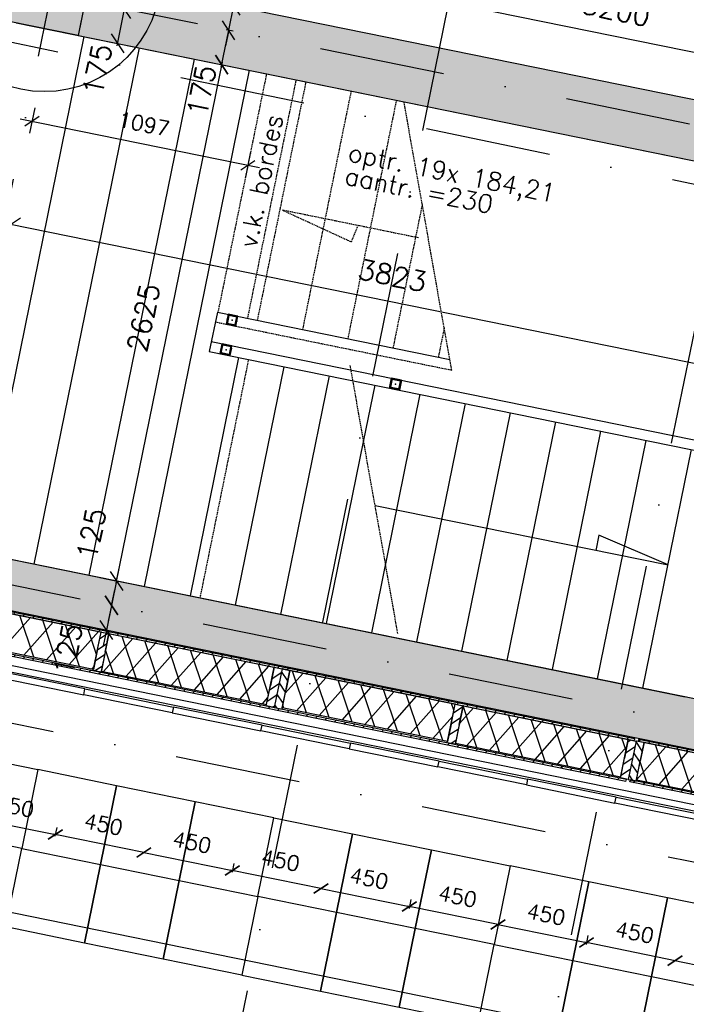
# Model space of a CAD drawing. Extents: x -33346 to 151546, y -8083 to 129543.
# Tile 7 of 68: x 15862 to 19182, y 21973 to 26879. Entities that reach past the tile are written whole.
import ezdxf

# ---------------------------------------------------------------- set-up
doc = ezdxf.new("R2010")
doc.units = 0
doc.header["$LTSCALE"] = 50
doc.header["$MEASUREMENT"] = 0
doc.header["$PDSIZE"] = -1
for name, pattern in [('DASHDOT', [25, 12.5, -6.25, 0, -6.25]), ('HIDDEN2', [0.1875, 0.125, -0.0625]), ('XREF2$0$DASHDOT', [25, 12.5, -6.25, 0, -6.25])]:
    doc.linetypes.add(name, pattern=pattern)
doc.layers.get('0').update_dxf_attribs({"linetype": 'CONTINUOUS'})
doc.layers.get('DEFPOINTS').update_dxf_attribs({"linetype": 'CONTINUOUS'})
for name, color, linetype in [('_BRANDCOMPART', 6, 'DASHDOT'), ('_DETAILNUMMERS', 4, 'CONTINUOUS'), ('A--01A1_ACEER', 1, 'CONTINUOUS'), ('A--A21--_F-23-', 9, 'CONTINUOUS'), ('A--A21--_F12--', 7, 'CONTINUOUS'), ('A--A21--_F123-', 9, 'CONTINUOUS'), ('A--A25--_F-2--', 9, 'CONTINUOUS'), ('A--A28--_F-2--', 7, 'CONTINUOUS'), ('A--A28--_F12--', 7, 'CONTINUOUS'), ('A--A42--_F-23-', 9, 'CONTINUOUS'), ('A--L21--', 3, 'CONTINUOUS'), ('A--L21--_F-2--', 7, 'CONTINUOUS'), ('A--L21--_F12--', 7, 'CONTINUOUS'), ('A--L22A1_BINNENWAND', 1, 'CONTINUOUS'), ('A--L22A2_BINNENWAND', 2, 'CONTINUOUS'), ('A--L24A1_TRAPPEN', 1, 'CONTINUOUS'), ('A--L24A3_TRAPPEN', 3, 'CONTINUOUS'), ('A--L24AC1_TRAPPEN', 1, 'HIDDEN2'), ('A--L25--', 7, 'CONTINUOUS'), ('A--L25--_F-23-', 7, 'CONTINUOUS'), ('A--L28--', 7, 'CONTINUOUS'), ('A--L28--_F-2--', 7, 'CONTINUOUS'), ('A--L28--_F12--', 7, 'CONTINUOUS'), ('A--L28_KONSTRUKTIES', 4, 'CONTINUOUS'), ('A--L42--', 7, 'CONTINUOUS'), ('A--L42--_F-23-', 7, 'CONTINUOUS'), ('A--M$1A-_F123-', 1, 'CONTINUOUS'), ('A--T01A-18_TEKST', 1, 'CONTINUOUS'), ('A--T01A-70_TEKST', 5, 'CONTINUOUS'), ('TEKST_KOZIJNMERK', 2, 'CONTINUOUS'), ('X--LR---_CP', 7, 'CONTINUOUS'), ('XREF2$0$A--L$7A-_STRAMIEN', 1, 'XREF2$0$DASHDOT'), ('XREF2$0$A--T$7A8-_STRAMIEN', 8, 'XREF2$0$DASHDOT')]:
    doc.layers.add(name, color=color, linetype=linetype)
doc.styles.add('ALFA-0_25', font='ROMANS')
doc.styles.add('HIEMSTRA', font='romans.shx')
doc.dimstyles.get("Standard").update_dxf_attribs({"dimscale": 40, "dimtxt": 2.5, "dimasz": 2, "dimexe": 0.3, "dimexo": 0.3, "dimgap": 2, "dimtad": 1, "dimdec": 0, "dimzin": 0, "dimtxsty": 'HIEMSTRA', "dimblk1": 'OBLIQUE', "dimblk2": 'OBLIQUE', "dimsah": 1, "dimcen": -0.09, "dimdle": 0.3, "dimse1": 1, "dimclrd": 2, "dimclre": 2, "dimclrt": 3, "dimazin": 3, "dimtfac": 1, "dimtdec": 4, "dimtofl": 0, "dimtmove": 0, "dimatfit": 3, "dimtvp": 625, "dimtolj": 1, "dimtzin": 0})
doc.dimstyles.new('STANDARD$0', dxfattribs={"dimscale": 50, "dimtxt": 2.5, "dimasz": 2, "dimexe": 2, "dimexo": 0, "dimgap": 2, "dimtad": 1, "dimdec": 0, "dimzin": 0, "dimtxsty": 'ALFA-0_25', "dimblk1": 'OBLIQUE', "dimblk2": 'OBLIQUE', "dimsah": 1, "dimcen": -3, "dimdle": 2, "dimclrd": 1, "dimclre": 1, "dimclrt": 2, "dimazin": 3, "dimtfac": 0.666667, "dimtofl": 0, "dimtmove": 0, "dimatfit": 3, "dimtvp": 0.833333, "dimtolj": 1, "dimtzin": 0})

# ---------------------------------------------------------------- blocks, each defined once
blk = doc.blocks.new('XREF2')
at = {"layer": 'XREF2$0$A--L$7A-_STRAMIEN'}
for p, q in [((-38410.733, 89013.047), (-64231.371, -37744.184)), ((-44567.212, 68559.429), (-66142.131, -37354.959)), ((-45395.005, -8133.713), (-65209.382, -4097.495)), ((-45978.842, -10999.853), (-65793.219, -6963.635)), ((-46113.574, -11661.27), (-65845.637, -7641.82))]:
    blk.add_line(p, q, dxfattribs=at)
at = {"layer": 'XREF2$0$A--T$7A8-_STRAMIEN', "color": 8}
blk.add_line((-52143.28, 13957.807), (-62448.73, -36633.131), dxfattribs=at)
blk = doc.blocks.new('*U777')
at = {"layer": 'A--A21--_F123-', "linetype": 'CONTINUOUS'}
blk.add_hatch(color=256, dxfattribs=at).paths.add_polyline_path([(0, 0), (25, 122.5), (5541.7, -1001.3), (5516.7, -1123.8), (5491.8, -1246.2), (-25, -122.5)])
at = {"layer": 'A--A21--_F12--', "color": 8}
for points in [[(0, 0), (25, 122.5), (5516.7, -1123.8), (5541.7, -1001.3)], [(5516.7, -1123.8), (5491.8, -1246.2), (0, 0), (-25, -122.5)]]:
    blk.add_solid(points, dxfattribs=at)
at = {"layer": 'A--L21--_F12--', "color": 3, "linetype": 'CONTINUOUS'}
for points in [[(0, 0), (25, 122.5), (5541.7, -1001.3), (5516.7, -1123.8)], [(0, 0), (-25, -122.5), (5491.8, -1246.2), (5516.7, -1123.8)]]:
    blk.add_lwpolyline(points, dxfattribs=at)
blk = doc.blocks.new('_OBLIQUE')
at = {"color": 0, "linetype": 'BYBLOCK'}
blk.add_line((-0.5, -0.5), (0.5, 0.5), dxfattribs=at)
blk = doc.blocks.new('*D140')
at = {"color": 2, "linetype": 'BYBLOCK'}
for p, q in [((16870.5, 26666.5), (16341.7, 24070.8)), ((16261.2, 24099.5), (16355.9, 24080.2))]:
    blk.add_line(p, q, dxfattribs=at)
at = {"layer": 'DEFPOINTS', "color": 0, "linetype": 'BYBLOCK'}
for p in [(16773.4, 26674.1), (16249.4, 24101.9), (16344.1, 24082.6)]:
    blk.add_point(p, dxfattribs=at)
at = {"color": 2, "linetype": 'BYBLOCK', "xscale": 80, "yscale": 80, "zscale": 80}
for p, rotation in [((16868.1, 26654.8), 78.48629033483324), ((16344.1, 24082.6), 258.4862903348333)]:
    blk.add_blockref('_OBLIQUE', p, dxfattribs=dict(at, rotation=rotation))
at = {"color": 3, "linetype": 'BYBLOCK', "insert": (16478.7, 25394.6), "char_height": 100, "attachment_point": 5, "rotation": 78.4863, "style": 'HIEMSTRA'}
blk.add_mtext('\\A1;2625', dxfattribs=at)
blk = doc.blocks.new('*D141')
at = {"color": 2, "linetype": 'BYBLOCK'}
for p, q in [((16927.9, 26948.7), (16943.9, 27027.1)), ((16903, 26826.2), (16927.9, 26948.7)), ((16903, 26826.2), (16887, 26747.9))]:
    blk.add_line(p, q, dxfattribs=at)
at = {"layer": 'DEFPOINTS', "color": 0, "linetype": 'BYBLOCK'}
for p in [(16927.9, 26948.7), (16927.9, 26948.7), (16903, 26826.2)]:
    blk.add_point(p, dxfattribs=at)
at = {"color": 2, "linetype": 'BYBLOCK', "xscale": 80, "yscale": 80, "zscale": 80}
for p, rotation in [((16927.9, 26948.7), 258.4862903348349), ((16903, 26826.2), 78.48629033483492)]:
    blk.add_blockref('_OBLIQUE', p, dxfattribs=dict(at, rotation=rotation))
at = {"color": 3, "linetype": 'BYBLOCK', "insert": (16788.1, 27111.4), "char_height": 100, "attachment_point": 5, "rotation": 78.4863, "style": 'HIEMSTRA'}
blk.add_mtext('\\A1;125', dxfattribs=at)
blk = doc.blocks.new('*D178')
at = {"color": 2, "linetype": 'BYBLOCK'}
for p, q in [((16344.1, 24082.6), (16360.1, 24161)), ((16344.1, 24082.6), (16319.2, 23960.1)), ((16319.2, 23960.1), (16303.2, 23881.7))]:
    blk.add_line(p, q, dxfattribs=at)
at = {"layer": 'DEFPOINTS', "color": 0, "linetype": 'BYBLOCK'}
for p in [(16344.1, 24082.6), (16319.2, 23960.1), (16319.2, 23960.1)]:
    blk.add_point(p, dxfattribs=at)
at = {"color": 2, "linetype": 'BYBLOCK', "xscale": 80, "yscale": 80, "zscale": 80}
for p, rotation in [((16344.1, 24082.6), 258.4862903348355), ((16319.2, 23960.1), 78.48629033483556)]:
    blk.add_blockref('_OBLIQUE', p, dxfattribs=dict(at, rotation=rotation))
at = {"color": 3, "linetype": 'BYBLOCK', "insert": (16219, 24317.7), "char_height": 100, "attachment_point": 5, "rotation": 78.4863, "style": 'HIEMSTRA'}
blk.add_mtext('\\A1;125', dxfattribs=at)
blk = doc.blocks.new('*D179')
at = {"color": 2, "linetype": 'BYBLOCK'}
for p, q in [((16319.2, 23960.1), (16335.1, 24038.5)), ((16319.2, 23960.1), (16294.2, 23837.6)), ((16294.2, 23837.6), (16278.2, 23759.2))]:
    blk.add_line(p, q, dxfattribs=at)
at = {"layer": 'DEFPOINTS', "color": 0, "linetype": 'BYBLOCK'}
for p in [(16319.2, 23960.1), (16294.2, 23837.6), (16294.2, 23837.6)]:
    blk.add_point(p, dxfattribs=at)
at = {"color": 2, "linetype": 'BYBLOCK', "xscale": 80, "yscale": 80, "zscale": 80}
for p, rotation in [((16319.2, 23960.1), 258.4862903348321), ((16294.2, 23837.6), 78.48629033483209)]:
    blk.add_blockref('_OBLIQUE', p, dxfattribs=dict(at, rotation=rotation))
at = {"color": 3, "linetype": 'BYBLOCK', "insert": (16101.8, 23742.6), "char_height": 100, "attachment_point": 5, "rotation": 78.4863, "style": 'HIEMSTRA'}
blk.add_mtext('\\A1;125', dxfattribs=at)
blk = doc.blocks.new('*D181')
at = {"color": 2, "linetype": 'BYBLOCK'}
for p, q in [((15956, 27645.7), (21496.2, 26517.1)), ((21501.9, 26605.3), (21482.1, 26507.8))]:
    blk.add_line(p, q, dxfattribs=at)
at = {"layer": 'DEFPOINTS', "color": 0, "linetype": 'BYBLOCK'}
for p in [(15987.6, 27740.8), (21504.3, 26617), (21484.5, 26519.5)]:
    blk.add_point(p, dxfattribs=at)
at = {"color": 2, "linetype": 'BYBLOCK', "xscale": 80, "yscale": 80, "zscale": 80}
for p, rotation in [((15967.8, 27643.3), 168.4862903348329), ((21484.5, 26519.5), 348.4862903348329)]:
    blk.add_blockref('_OBLIQUE', p, dxfattribs=dict(at, rotation=rotation))
at = {"color": 3, "linetype": 'BYBLOCK', "insert": (18752.1, 27208.8), "char_height": 100, "attachment_point": 5, "rotation": 348.4863, "style": 'HIEMSTRA'}
blk.add_mtext('\\A1;5630', dxfattribs=at)
blk = doc.blocks.new('*D182')
at = {"color": 2, "linetype": 'BYBLOCK'}
for p, q in [((16236, 27206.4), (16261.2, 27330.1)), ((21365.9, 26278), (16247, 27320.8))]:
    blk.add_line(p, q, dxfattribs=at)
at = {"layer": 'DEFPOINTS', "color": 0, "linetype": 'BYBLOCK'}
for p in [(16258.8, 27318.4), (16233.6, 27194.6), (21328.9, 26156.7)]:
    blk.add_point(p, dxfattribs=at)
at = {"color": 2, "linetype": 'BYBLOCK', "xscale": 80, "yscale": 80, "zscale": 80}
for p, rotation in [((16258.8, 27318.4), 168.4862903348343), ((21354.1, 26280.4), 348.4862903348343)]:
    blk.add_blockref('_OBLIQUE', p, dxfattribs=dict(at, rotation=rotation))
at = {"color": 3, "linetype": 'BYBLOCK', "insert": (18832.4, 26926.8), "char_height": 100, "attachment_point": 5, "rotation": 348.4863, "style": 'HIEMSTRA'}
blk.add_mtext('\\A1;5200', dxfattribs=at)
blk = doc.blocks.new('*U765')
at = {"layer": 'A--A21--_F123-', "linetype": 'CONTINUOUS'}
blk.add_hatch(color=256, dxfattribs=at).paths.add_polyline_path([(0, 0), (29.9, 147), (5203.7, -906.9), (5173.8, -1053.9), (5143.8, -1200.9), (-29.9, -147)])
at = {"layer": 'A--A21--_F12--', "color": 8}
for points in [[(0, 0), (29.9, 147), (5173.8, -1053.9), (5203.7, -906.9)], [(5173.8, -1053.9), (5143.8, -1200.9), (0, 0), (-29.9, -147)]]:
    blk.add_solid(points, dxfattribs=at)
at = {"layer": 'A--L21--_F12--', "color": 3, "linetype": 'CONTINUOUS'}
for points in [[(0, 0), (29.9, 147), (5203.7, -906.9), (5173.8, -1053.9)], [(0, 0), (-29.9, -147), (5143.8, -1200.9), (5173.8, -1053.9)]]:
    blk.add_lwpolyline(points, dxfattribs=at)
blk = doc.blocks.new('Q020437-')
at = {"layer": 'A--A28--_F12--', "color": 8}
for points in [[(-175, -175), (-175, 175), (175, 175)], [(-175, -175), (175, 175), (175, -175)]]:
    blk.add_solid(points, dxfattribs=at)
at = {"layer": 'A--L28--_F12--', "color": 3, "linetype": 'CONTINUOUS'}
blk.add_lwpolyline([(-175, -175), (-175, 175), (175, 175), (175, -175)], close=True, dxfattribs=at)
at = {"layer": 'X--LR---_CP'}
for p in [(-175, 0), (-175, 0), (175, 0)]:
    blk.add_point(p, dxfattribs=at)
blk = doc.blocks.new('*D187')
at = {"color": 2, "linetype": 'BYBLOCK'}
for p, q in [((16407.2, 26927.2), (16372.6, 26934.3)), ((16347.1, 26748.6), (16384.4, 26931.9))]:
    blk.add_line(p, q, dxfattribs=at)
at = {"layer": 'DEFPOINTS', "color": 0, "linetype": 'BYBLOCK'}
for p in [(16384.4, 26931.9), (16419, 26924.8), (16384.1, 26753.4)]:
    blk.add_point(p, dxfattribs=at)
at = {"color": 2, "linetype": 'BYBLOCK', "xscale": 80, "yscale": 80, "zscale": 80}
for p, rotation in [((16384.4, 26931.9), 78.48629033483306), ((16349.5, 26760.4), 258.486290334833)]:
    blk.add_blockref('_OBLIQUE', p, dxfattribs=dict(at, rotation=rotation))
at = {"color": 3, "linetype": 'BYBLOCK', "insert": (16248.9, 26631), "char_height": 100, "attachment_point": 5, "rotation": 78.4863, "style": 'HIEMSTRA'}
blk.add_mtext('\\A1;175', dxfattribs=at)
blk = doc.blocks.new('*D188')
at = {"color": 2, "linetype": 'BYBLOCK'}
for p, q in [((16865.7, 26643), (16903, 26826.2)), ((16925.8, 26821.6), (16891.2, 26828.6))]:
    blk.add_line(p, q, dxfattribs=at)
at = {"layer": 'DEFPOINTS', "color": 0, "linetype": 'BYBLOCK'}
for p in [(16903, 26826.2), (16937.6, 26819.2), (16902.7, 26647.7)]:
    blk.add_point(p, dxfattribs=at)
at = {"color": 2, "linetype": 'BYBLOCK', "xscale": 80, "yscale": 80, "zscale": 80}
for p, rotation in [((16903, 26826.2), 78.48629033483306), ((16868.1, 26654.8), 258.486290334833)]:
    blk.add_blockref('_OBLIQUE', p, dxfattribs=dict(at, rotation=rotation))
at = {"color": 3, "linetype": 'BYBLOCK', "insert": (16767.5, 26525.4), "char_height": 100, "attachment_point": 5, "rotation": 78.4863, "style": 'HIEMSTRA'}
blk.add_mtext('\\A1;175', dxfattribs=at)
blk = doc.blocks.new('Q020604-')
at = {"layer": 'A--A28--_F-2--', "color": 3}
for points in [[(-21, 21.1), (-25, -24.9), (-25, 25.1)], [(-21, 21.1), (-25, 25.1), (25, 25.1)], [(-21, 21.1), (-21, -20.9), (-25, -24.9)], [(25, 25.1), (21, 21.1), (-21, 21.1)], [(25, 25.1), (25, -24.9), (21, 21.1)], [(25, -24.9), (21, -20.9), (21, 21.1)], [(25, -24.9), (-25, -24.9), (-21, -20.9)], [(25, -24.9), (-21, -20.9), (21, -20.9)]]:
    blk.add_solid(points, dxfattribs=at)
at = {"layer": 'A--L28--_F-2--', "color": 3, "linetype": 'CONTINUOUS'}
blk.add_lwpolyline([(-25, -24.9), (-21, -20.9), (-21, 21.1), (21, 21.1), (21, -20.9), (-21, -20.9), (-25, -24.9), (25, -24.9), (25, 25.1), (-25, 25.1)], close=True, dxfattribs=at)
at = {"layer": 'X--LR---_CP', "color": 4, "linetype": 'CONTINUOUS'}
for p in [(-25, 0.1), (0, 0), (25, 0.1)]:
    blk.add_point(p, dxfattribs=at)
blk = doc.blocks.new('*D222')
at = {"layer": 'A--M$1A-_F123-', "color": 2, "linetype": 'CONTINUOUS'}
for p, q in [((19577, 25092.8), (15807.2, 25860.7)), ((15819.5, 25860.6), (15816.6, 25846.6))]:
    blk.add_line(p, q, dxfattribs=at)
at = {"layer": 'DEFPOINTS', "color": 0, "linetype": 'CONTINUOUS'}
for p in [(15819, 25858.3), (15821.8, 25872.3), (19568.1, 25109.2)]:
    blk.add_point(p, dxfattribs=at)
at = {"layer": 'A--M$1A-_F123-', "color": 2, "linetype": 'CONTINUOUS', "xscale": 80, "yscale": 80, "zscale": 80}
for p, rotation in [((15819, 25858.3), 168.4862818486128), ((19565.2, 25095.2), 348.4862818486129)]:
    blk.add_blockref('_OBLIQUE', p, dxfattribs=dict(at, rotation=rotation))
at = {"layer": 'A--M$1A-_F123-', "color": 3, "linetype": 'CONTINUOUS', "insert": (17718.1, 25604.2), "char_height": 100, "attachment_point": 5, "rotation": 348.4863, "style": 'HIEMSTRA'}
blk.add_mtext('\\A1;3823', dxfattribs=at)
blk = doc.blocks.new('NH40_196')
at = {"layer": 'A--A25--_F-2--'}
h = blk.add_hatch(dxfattribs=at)
h.set_pattern_fill('ALFALINE', color=256, scale=40, style=0, pattern_type=2)
h.set_pattern_definition([(45, (-6, 0), (-28.284, 28.284), [])])
h.paths.add_polyline_path([(0, 0), (0, 196), (40, 196), (40, 0)])
at = {"layer": 'A--L25--_F-23-', "color": 2, "linetype": 'CONTINUOUS'}
blk.add_lwpolyline([(0, 0), (0, 196), (40, 196), (40, 0)], close=True, dxfattribs=at)
at = {"layer": 'X--LR---_CP'}
for p in [(0, 0), (0, 0), (40, 0)]:
    blk.add_point(p, dxfattribs=at)
blk = doc.blocks.new('*U711')
at = {"layer": 'A--A42--_F-23-', "linetype": 'CONTINUOUS'}
h = blk.add_hatch(dxfattribs=at)
h.set_pattern_fill('ALFALINE', color=256, scale=40, style=0)
h.set_pattern_definition([(45, (-20991.26, -22660.186), (-28.28427, 28.28427), [])])
h.paths.add_polyline_path([(0, 0), (-1, -4.9), (-2090.3, 420.5), (-2089.3, 425.4), (-2088.3, 430.3), (1, 4.9)])
at = {"layer": 'A--L42--_F-23-', "color": 2, "linetype": 'CONTINUOUS'}
for points in [[(0, 0), (-1, -4.9), (-2090.3, 420.5), (-2089.3, 425.4)], [(0, 0), (1, 4.9), (-2088.3, 430.3), (-2089.3, 425.4)]]:
    blk.add_lwpolyline(points, dxfattribs=at)
blk = doc.blocks.new('*U710')
at = {"layer": 'A--A42--_F-23-', "linetype": 'CONTINUOUS'}
h = blk.add_hatch(dxfattribs=at)
h.set_pattern_fill('ALFALINE', color=256, scale=40, style=0)
h.set_pattern_definition([(45, (-21032.366, -22862.044), (-28.28427, 28.28427), [])])
h.paths.add_polyline_path([(0, 0), (-1, -4.9), (-2090.1, 420.5), (-2089.2, 425.4), (-2088.2, 430.3), (1, 4.9)])
at = {"layer": 'A--L42--_F-23-', "color": 2, "linetype": 'CONTINUOUS'}
for points in [[(0, 0), (-1, -4.9), (-2090.1, 420.5), (-2089.2, 425.4)], [(0, 0), (1, 4.9), (-2088.2, 430.3), (-2089.2, 425.4)]]:
    blk.add_lwpolyline(points, dxfattribs=at)
blk = doc.blocks.new('*U707')
at = {"layer": 'A--A21--_F-23-', "linetype": 'CONTINUOUS'}
h = blk.add_hatch(dxfattribs=at)
h.set_pattern_fill('ALFAISO', color=256, scale=100, angle=168.49, style=0)
h.set_pattern_definition([(228.49, (9.98, 48.99), (74.884, -66.275), []), (288.49, (9.98, 48.99), (94.838, 31.714), [])])
h.paths.add_polyline_path([(0, 0), (-19, -93.1), (-842.1, 74.5), (-823.1, 167.6), (-804.1, 260.7), (19, 93.1)])
at = {"layer": 'A--L21--_F-2--', "color": 2, "linetype": 'CONTINUOUS'}
for points in [[(0, 0), (19, 93.1), (-804.1, 260.7), (-823.1, 167.6)], [(0, 0), (-19, -93.1), (-842.1, 74.5), (-823.1, 167.6)]]:
    blk.add_lwpolyline(points, dxfattribs=at)
blk = doc.blocks.new('*D280')
at = {"color": 1, "linetype": 'BYBLOCK'}
for p, q in [((17810.2, 22494.5), (17801.3, 22450.9)), ((18252.9, 22368.1), (17794.3, 22461.5))]:
    blk.add_line(p, q, dxfattribs=at)
at = {"layer": 'DEFPOINTS', "color": 0, "linetype": 'BYBLOCK'}
for p in [(17812, 22503.3), (17803.1, 22459.7), (18253, 22413.5)]:
    blk.add_point(p, dxfattribs=at)
at = {"color": 1, "linetype": 'BYBLOCK', "xscale": 60, "yscale": 60, "zscale": 60}
for p, rotation in [((17803.1, 22459.7), 168.4900000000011), ((18244.1, 22369.9), 348.4900000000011)]:
    blk.add_blockref('_OBLIQUE', p, dxfattribs=dict(at, rotation=rotation))
at = {"color": 2, "linetype": 'BYBLOCK', "insert": (18043.1, 22510.3), "char_height": 75, "attachment_point": 5, "rotation": 348.49, "style": 'HIEMSTRA'}
blk.add_mtext('\\A1;450', dxfattribs=at)
blk = doc.blocks.new('*D281')
at = {"color": 1, "linetype": 'BYBLOCK'}
for p, q in [((17353.4, 22551.3), (17812, 22457.9)), ((17810.2, 22494.5), (17801.3, 22450.9))]:
    blk.add_line(p, q, dxfattribs=at)
at = {"layer": 'DEFPOINTS', "color": 0, "linetype": 'BYBLOCK'}
for p in [(17371.1, 22593.1), (17812, 22503.3), (17803.1, 22459.7)]:
    blk.add_point(p, dxfattribs=at)
at = {"color": 1, "linetype": 'BYBLOCK', "xscale": 60, "yscale": 60, "zscale": 60}
for p, rotation in [((17362.2, 22549.5), 168.4825806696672), ((17803.1, 22459.7), 348.4825806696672)]:
    blk.add_blockref('_OBLIQUE', p, dxfattribs=dict(at, rotation=rotation))
at = {"color": 2, "linetype": 'BYBLOCK', "insert": (17602.1, 22600.2), "char_height": 75, "attachment_point": 5, "rotation": 348.4826, "style": 'HIEMSTRA'}
blk.add_mtext('\\A1;450', dxfattribs=at)
blk = doc.blocks.new('*D283')
at = {"color": 1, "linetype": 'BYBLOCK'}
for p, q in [((19117.2, 22192.1), (19575.7, 22098.6)), ((19574, 22135.2), (19565.1, 22091.6))]:
    blk.add_line(p, q, dxfattribs=at)
at = {"layer": 'DEFPOINTS', "color": 0, "linetype": 'BYBLOCK'}
for p in [(19134.9, 22233.8), (19575.8, 22144), (19566.9, 22100.4)]:
    blk.add_point(p, dxfattribs=at)
at = {"color": 1, "linetype": 'BYBLOCK', "xscale": 60, "yscale": 60, "zscale": 60}
for p, rotation in [((19126, 22190.3), 168.4825806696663), ((19566.9, 22100.4), 348.4825806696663)]:
    blk.add_blockref('_OBLIQUE', p, dxfattribs=dict(at, rotation=rotation))
at = {"color": 2, "linetype": 'BYBLOCK', "insert": (19365.9, 22240.9), "char_height": 75, "attachment_point": 5, "rotation": 348.4826, "style": 'HIEMSTRA'}
blk.add_mtext('\\A1;450', dxfattribs=at)
blk = doc.blocks.new('*D284')
at = {"color": 1, "linetype": 'BYBLOCK'}
for p, q in [((18235.3, 22371.7), (18693.9, 22278.3)), ((18692.1, 22314.8), (18683.2, 22271.2))]:
    blk.add_line(p, q, dxfattribs=at)
at = {"layer": 'DEFPOINTS', "color": 0, "linetype": 'BYBLOCK'}
for p in [(18253, 22413.5), (18693.9, 22323.6), (18685, 22280.1)]:
    blk.add_point(p, dxfattribs=at)
at = {"color": 1, "linetype": 'BYBLOCK', "xscale": 60, "yscale": 60, "zscale": 60}
for p, rotation in [((18244.1, 22369.9), 168.4825806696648), ((18685, 22280.1), 348.4825806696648)]:
    blk.add_blockref('_OBLIQUE', p, dxfattribs=dict(at, rotation=rotation))
at = {"color": 2, "linetype": 'BYBLOCK', "insert": (18484, 22420.5), "char_height": 75, "attachment_point": 5, "rotation": 348.4826, "style": 'HIEMSTRA'}
blk.add_mtext('\\A1;450', dxfattribs=at)
blk = doc.blocks.new('*D285')
at = {"color": 1, "linetype": 'BYBLOCK'}
for p, q in [((19134.8, 22188.5), (18676.2, 22281.8)), ((18692.1, 22314.8), (18683.2, 22271.2))]:
    blk.add_line(p, q, dxfattribs=at)
at = {"layer": 'DEFPOINTS', "color": 0, "linetype": 'BYBLOCK'}
for p in [(18693.9, 22323.6), (18685, 22280.1), (19134.9, 22233.8)]:
    blk.add_point(p, dxfattribs=at)
at = {"color": 1, "linetype": 'BYBLOCK', "xscale": 60, "yscale": 60, "zscale": 60}
for p, rotation in [((18685, 22280.1), 168.4899999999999), ((19126, 22190.3), 348.4899999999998)]:
    blk.add_blockref('_OBLIQUE', p, dxfattribs=dict(at, rotation=rotation))
at = {"color": 2, "linetype": 'BYBLOCK', "insert": (18925, 22330.7), "char_height": 75, "attachment_point": 5, "rotation": 348.49, "style": 'HIEMSTRA'}
blk.add_mtext('\\A1;450', dxfattribs=at)
blk = doc.blocks.new('*U703')
at = {"layer": 'A--A42--_F-23-', "linetype": 'CONTINUOUS'}
h = blk.add_hatch(dxfattribs=at)
h.set_pattern_fill('ALFALINE', color=256, scale=40, style=0)
h.set_pattern_definition([(45, (-15384.22, -23802.43), (-28.28427, 28.28427), [])])
h.paths.add_polyline_path([(0, 0), (1, 4.9), (3499.4, -708), (3498.4, -712.9), (3497.4, -717.8), (-1, -4.9)])
at = {"layer": 'A--L42--_F-23-', "color": 2, "linetype": 'CONTINUOUS'}
for points in [[(0, 0), (-1, -4.9), (3497.4, -717.8), (3498.4, -712.9)], [(0, 0), (1, 4.9), (3499.4, -708), (3498.4, -712.9)]]:
    blk.add_lwpolyline(points, dxfattribs=at)
blk = doc.blocks.new('*U702')
at = {"layer": 'A--A42--_F-23-', "linetype": 'CONTINUOUS'}
h = blk.add_hatch(dxfattribs=at)
h.set_pattern_fill('ALFALINE', color=256, scale=40, style=0)
h.set_pattern_definition([(45, (-15405.894, -24008.19), (-28.28427, 28.28427), [])])
h.paths.add_polyline_path([(0, 0), (1, 4.9), (3518.7, -711.8), (3517.7, -716.7), (3516.7, -721.6), (-1, -4.9)])
at = {"layer": 'A--L42--_F-23-', "color": 2, "linetype": 'CONTINUOUS'}
for points in [[(0, 0), (-1, -4.9), (3516.7, -721.6), (3517.7, -716.7)], [(0, 0), (1, 4.9), (3518.7, -711.8), (3517.7, -716.7)]]:
    blk.add_lwpolyline(points, dxfattribs=at)
blk = doc.blocks.new('*U701')
at = {"layer": 'A--A21--_F-23-', "linetype": 'CONTINUOUS'}
h = blk.add_hatch(dxfattribs=at)
h.set_pattern_fill('ALFAISO', color=256, scale=100, angle=168.4825, style=0)
h.set_pattern_definition([(228.482, (9.98, 48.99), (74.875, -66.285), []), (288.482, (9.98, 48.99), (94.842, 31.701), [])])
h.paths.add_polyline_path([(0, 0), (-19, -93.1), (-842.1, 74.6), (-823.1, 167.7), (-804.1, 260.8), (19, 93.1)])
at = {"layer": 'A--L21--_F-2--', "color": 2, "linetype": 'CONTINUOUS'}
for points in [[(0, 0), (19, 93.1), (-804.1, 260.8), (-823.1, 167.7)], [(0, 0), (-19, -93.1), (-842.1, 74.6), (-823.1, 167.7)]]:
    blk.add_lwpolyline(points, dxfattribs=at)
blk = doc.blocks.new('*U700')
at = {"layer": 'A--A21--_F-23-', "linetype": 'CONTINUOUS'}
h = blk.add_hatch(dxfattribs=at)
h.set_pattern_fill('ALFAISO', color=256, scale=100, angle=348.4825, style=0)
h.set_pattern_definition([(48.482, (-9.98, -48.99), (-74.875, 66.285), []), (108.482, (-9.98, -48.99), (-94.842, -31.701), [])])
h.paths.add_polyline_path([(0, 0), (19, 93.1), (842.1, -74.6), (823.1, -167.7), (804.1, -260.8), (-19, -93.1)])
at = {"layer": 'A--L21--_F-2--', "color": 2, "linetype": 'CONTINUOUS'}
for points in [[(0, 0), (19, 93.1), (842.1, -74.6), (823.1, -167.7)], [(0, 0), (-19, -93.1), (804.1, -260.8), (823.1, -167.7)]]:
    blk.add_lwpolyline(points, dxfattribs=at)
blk = doc.blocks.new('*U699')
at = {"layer": 'A--A21--_F-23-', "linetype": 'CONTINUOUS'}
h = blk.add_hatch(dxfattribs=at)
h.set_pattern_fill('ALFAISO', color=256, scale=100, angle=348.4826, style=0)
h.set_pattern_definition([(48.483, (-9.98, -48.99), (-74.875, 66.285), []), (108.483, (-9.98, -48.99), (-94.842, -31.702), [])])
h.paths.add_polyline_path([(0, 0), (19, 93.1), (842, -74.6), (823.1, -167.7), (804.1, -260.8), (-19, -93.1)])
at = {"layer": 'A--L21--_F-2--', "color": 2, "linetype": 'CONTINUOUS'}
for points in [[(0, 0), (19, 93.1), (842, -74.6), (823.1, -167.7)], [(0, 0), (-19, -93.1), (804.1, -260.8), (823.1, -167.7)]]:
    blk.add_lwpolyline(points, dxfattribs=at)
blk = doc.blocks.new('*U698')
at = {"layer": 'A--A21--_F-23-', "linetype": 'CONTINUOUS'}
h = blk.add_hatch(dxfattribs=at)
h.set_pattern_fill('ALFAISO', color=256, scale=100, angle=168.4826, style=0)
h.set_pattern_definition([(228.483, (9.98, 48.99), (74.875, -66.285), []), (288.483, (9.98, 48.99), (94.842, 31.702), [])])
h.paths.add_polyline_path([(0, 0), (-19, -93.1), (-842.1, 74.6), (-823.1, 167.7), (-804.1, 260.8), (19, 93.1)])
at = {"layer": 'A--L21--_F-2--', "color": 2, "linetype": 'CONTINUOUS'}
for points in [[(0, 0), (19, 93.1), (-804.1, 260.8), (-823.1, 167.7)], [(0, 0), (-19, -93.1), (-842.1, 74.6), (-823.1, 167.7)]]:
    blk.add_lwpolyline(points, dxfattribs=at)
blk = doc.blocks.new('*D286')
at = {"color": 1, "linetype": 'BYBLOCK'}
for p, q in [((16471.5, 22731), (16930.1, 22637.5)), ((16928.3, 22674.1), (16919.5, 22630.5))]:
    blk.add_line(p, q, dxfattribs=at)
at = {"layer": 'DEFPOINTS', "color": 0, "linetype": 'BYBLOCK'}
for p in [(16489.2, 22772.8), (16930.1, 22682.9), (16921.3, 22639.3)]:
    blk.add_point(p, dxfattribs=at)
at = {"color": 1, "linetype": 'BYBLOCK', "xscale": 60, "yscale": 60, "zscale": 60}
for p, rotation in [((16480.3, 22729.2), 168.4825806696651), ((16921.3, 22639.3), 348.4825806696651)]:
    blk.add_blockref('_OBLIQUE', p, dxfattribs=dict(at, rotation=rotation))
at = {"color": 2, "linetype": 'BYBLOCK', "insert": (16720.3, 22779.8), "char_height": 75, "attachment_point": 5, "rotation": 348.4826, "style": 'HIEMSTRA'}
blk.add_mtext('\\A1;450', dxfattribs=at)
blk = doc.blocks.new('*D287')
at = {"color": 1, "linetype": 'BYBLOCK'}
for p, q in [((16928.3, 22674.1), (16919.5, 22630.5)), ((17371, 22547.7), (16912.4, 22641.1))]:
    blk.add_line(p, q, dxfattribs=at)
at = {"layer": 'DEFPOINTS', "color": 0, "linetype": 'BYBLOCK'}
for p in [(16930.1, 22682.9), (16921.3, 22639.3), (17371.1, 22593.1)]:
    blk.add_point(p, dxfattribs=at)
at = {"color": 1, "linetype": 'BYBLOCK', "xscale": 60, "yscale": 60, "zscale": 60}
for p, rotation in [((16921.3, 22639.3), 168.4899999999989), ((17362.2, 22549.5), 348.489999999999)]:
    blk.add_blockref('_OBLIQUE', p, dxfattribs=dict(at, rotation=rotation))
at = {"color": 2, "linetype": 'BYBLOCK', "insert": (17161.2, 22690), "char_height": 75, "attachment_point": 5, "rotation": 348.49, "style": 'HIEMSTRA'}
blk.add_mtext('\\A1;450', dxfattribs=at)
blk = doc.blocks.new('*D290')
at = {"color": 1, "linetype": 'BYBLOCK'}
for p, q in [((16489.1, 22727.4), (16030.5, 22820.8)), ((16046.4, 22853.7), (16037.6, 22810.2))]:
    blk.add_line(p, q, dxfattribs=at)
at = {"layer": 'DEFPOINTS', "color": 0, "linetype": 'BYBLOCK'}
for p in [(16048.2, 22862.6), (16039.4, 22819), (16489.2, 22772.8)]:
    blk.add_point(p, dxfattribs=at)
at = {"color": 1, "linetype": 'BYBLOCK', "xscale": 60, "yscale": 60, "zscale": 60}
for p, rotation in [((16039.4, 22819), 168.4900000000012), ((16480.3, 22729.2), 348.4900000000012)]:
    blk.add_blockref('_OBLIQUE', p, dxfattribs=dict(at, rotation=rotation))
at = {"color": 2, "linetype": 'BYBLOCK', "insert": (16279.3, 22869.6), "char_height": 75, "attachment_point": 5, "rotation": 348.49, "style": 'HIEMSTRA'}
blk.add_mtext('\\A1;450', dxfattribs=at)
blk = doc.blocks.new('*D291')
at = {"color": 1, "linetype": 'BYBLOCK'}
for p, q in [((15589.6, 22910.6), (16048.2, 22817.2)), ((16046.4, 22853.7), (16037.6, 22810.2))]:
    blk.add_line(p, q, dxfattribs=at)
at = {"layer": 'DEFPOINTS', "color": 0, "linetype": 'BYBLOCK'}
for p in [(15607.3, 22952.4), (16048.2, 22862.6), (16039.4, 22819)]:
    blk.add_point(p, dxfattribs=at)
at = {"color": 1, "linetype": 'BYBLOCK', "xscale": 60, "yscale": 60, "zscale": 60}
for p, rotation in [((15598.4, 22908.8), 168.4825806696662), ((16039.4, 22819), 348.4825806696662)]:
    blk.add_blockref('_OBLIQUE', p, dxfattribs=dict(at, rotation=rotation))
at = {"color": 2, "linetype": 'BYBLOCK', "insert": (15838.4, 22959.4), "char_height": 75, "attachment_point": 5, "rotation": 348.4826, "style": 'HIEMSTRA'}
blk.add_mtext('\\A1;450', dxfattribs=at)
blk = doc.blocks.new('*D373')
at = {"color": 1, "linetype": 'BYBLOCK'}
for p, q in [((14596.4, 22679.6), (23935.9, 20778.6)), ((23928.8, 20788.6), (23928.9, 20789.2))]:
    blk.add_line(p, q, dxfattribs=at)
at = {"layer": 'DEFPOINTS', "color": 0, "linetype": 'BYBLOCK'}
for p in [(14605.1, 22677.1), (23927, 20779.7), (23927.1, 20780.4)]:
    blk.add_point(p, dxfattribs=at)
at = {"color": 1, "linetype": 'BYBLOCK', "xscale": 60, "yscale": 60, "zscale": 60}
for p, rotation in [((14605.3, 22677.8), 168.4952162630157), ((23927.1, 20780.4), 348.4952162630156)]:
    blk.add_blockref('_OBLIQUE', p, dxfattribs=dict(at, rotation=rotation))
at = {"color": 2, "linetype": 'BYBLOCK', "insert": (19285.6, 21824.6), "char_height": 75, "attachment_point": 5, "rotation": 348.4952, "style": 'HIEMSTRA'}
blk.add_mtext('\\A1;9513', dxfattribs=at)
blk = doc.blocks.new('*D479')
at = {"layer": 'A--M$1A-_F123-', "color": 1}
for p, q in [((15937.4, 26439.8), (15911.7, 26313.7)), ((15864.9, 26384.5), (17057.2, 26141.6)), ((17012.2, 26220.9), (16986.5, 26094.8))]:
    blk.add_line(p, q, dxfattribs=at)
at = {"layer": 'DEFPOINTS', "color": 0}
for p in [(15937.4, 26439.8), (17012.2, 26220.9), (16998.5, 26153.6)]:
    blk.add_point(p, dxfattribs=at)
at = {"layer": 'A--M$1A-_F123-', "color": 1, "xscale": 60, "yscale": 60, "zscale": 60}
for p, rotation in [((15923.7, 26372.5), 168.4870755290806), ((16998.5, 26153.6), 348.4870755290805)]:
    blk.add_blockref('_OBLIQUE', p, dxfattribs=dict(at, rotation=rotation))
at = {"layer": 'A--M$1A-_F123-', "color": 2, "insert": (16480.5, 26358.6), "char_height": 75, "attachment_point": 5, "rotation": 348.4871, "style": 'ALFA-0_25'}
blk.add_mtext('\\A1;1097', dxfattribs=at)

msp = doc.modelspace()

# ---------------------------------------------------------------- linework, layer by layer
at = {"layer": '_BRANDCOMPART'}
msp.add_lwpolyline([(20047.7, 21261.3), (20948.3, 25698.4), (13311.9, 27287.5)], dxfattribs=at)
at = {"layer": '_DETAILNUMMERS'}
msp.add_circle((15984.8, 27100.8), 580.4, dxfattribs=at)
at = {"layer": 'A--01A1_ACEER', "color": 1, "linetype": 'HIDDEN2'}
msp.add_line((16836.5, 25372.8), (18013.8, 25132.9), dxfattribs=at)
at = {"layer": 'A--01A1_ACEER'}
msp.add_line((16816.5, 25274.8), (19336.7, 24761.4), dxfattribs=at)
at = {"layer": 'A--L21--'}
for points in [[(15740.1, 23604.4), (16181, 23514.6), (16187, 23544), (15746.1, 23633.8)], [(16622, 23424.7), (16181, 23514.6), (16187, 23544), (16627.9, 23454.1)], [(16622, 23424.7), (17062.9, 23334.9), (17068.9, 23364.3), (16627.9, 23454.1)], [(17503.8, 23245.1), (17062.9, 23334.9), (17068.9, 23364.3), (17509.8, 23274.5)], [(17503.8, 23245.1), (17944.8, 23155.3), (17950.8, 23184.7), (17509.8, 23274.5)], [(18385.7, 23065.5), (17944.8, 23155.3), (17950.8, 23184.7), (18391.7, 23094.9)], [(18385.7, 23065.5), (18826.7, 22975.7), (18832.7, 23005.1), (18391.7, 23094.9)], [(19267.6, 22885.9), (18826.7, 22975.7), (18832.7, 23005.1), (19273.6, 22915.3)]]:
    msp.add_lwpolyline(points, close=True, dxfattribs=at)
at = {"layer": 'A--L22A1_BINNENWAND'}
for points in [[(15952.6, 23141.9), (15872.7, 22749.9), (15480.8, 22829.7), (15560.6, 23221.7)], [(15952.6, 23141.9), (15872.7, 22749.9), (16264.7, 22670.1), (16344.5, 23062.1)], [(16344.5, 23062.1), (16264.7, 22670.1), (16656.7, 22590.3), (16736.5, 22982.3)], [(17048.6, 22510.5), (17128.4, 22902.4), (16736.5, 22982.3), (16656.7, 22590.3)], [(17048.6, 22510.5), (17128.4, 22902.4), (17520.4, 22822.6), (17440.6, 22430.7)], [(15792.9, 22358), (15872.7, 22749.9), (15480.8, 22829.7), (15401, 22437.8)], [(17440.6, 22430.7), (17520.4, 22822.6), (17912.3, 22742.8), (17832.5, 22350.9)], [(15792.9, 22358), (15872.7, 22749.9), (16264.7, 22670.1), (16184.9, 22278.2)], [(18304.3, 22663), (18224.5, 22271), (17832.5, 22350.9), (17912.3, 22742.8)], [(16184.9, 22278.2), (16264.7, 22670.1), (16656.7, 22590.3), (16576.8, 22198.3)], [(18304.3, 22663), (18224.5, 22271), (18616.4, 22191.2), (18696.3, 22583.2)], [(17048.6, 22510.5), (16968.8, 22118.5), (16576.8, 22198.3), (16656.7, 22590.3)], [(18696.3, 22583.2), (18616.4, 22191.2), (19008.4, 22111.4), (19088.2, 22503.4)], [(17048.6, 22510.5), (16968.8, 22118.5), (17360.8, 22038.7), (17440.6, 22430.7)], [(19400.4, 22031.6), (19480.2, 22423.5), (19088.2, 22503.4), (19008.4, 22111.4)], [(17440.6, 22430.7), (17360.8, 22038.7), (17752.7, 21958.9), (17832.5, 22350.9)], [(18144.7, 21879.1), (18224.5, 22271), (17832.5, 22350.9), (17752.7, 21958.9)], [(18144.7, 21879.1), (18224.5, 22271), (18616.4, 22191.2), (18536.6, 21799.3)], [(18536.6, 21799.3), (18616.4, 22191.2), (19008.4, 22111.4), (18928.6, 21719.5)], [(19400.4, 22031.6), (19320.5, 21639.6), (18928.6, 21719.5), (19008.4, 22111.4)]]:
    msp.add_lwpolyline(points, close=True, dxfattribs=at)
at = {"layer": 'A--L22A2_BINNENWAND', "color": 2, "linetype": 'CONTINUOUS'}
for p, q in [((14916.7, 23845.1), (21012.4, 22603.8)), ((14879, 23820.2), (21006.1, 22572.5))]:
    msp.add_line(p, q, dxfattribs=at)
at = {"layer": 'A--L24A1_TRAPPEN'}
for p, q in [((16182.2, 26794.5), (15658.2, 24222.3)), ((16456.5, 26738.6), (15932.5, 24166.4)), ((16730.9, 26682.7), (16206.9, 24110.5)), ((17005.3, 26626.8), (16481.3, 24054.6)), ((16712.2, 24008.4), (16954.1, 25195.7)), ((16937.4, 23961.7), (17179.2, 25149.1)), ((17162.8, 23915.8), (17404.7, 25103.5)), ((17574.3, 24783.4), (17388.2, 23869.9))]:
    msp.add_line(p, q, dxfattribs=at)
at = {"layer": 'A--L24A1_TRAPPEN', "color": 1, "linetype": 'HIDDEN2'}
msp.add_lwpolyline([(17847.7, 25791.8), (17171.6, 25929.6), (17514.5, 25771.8), (17547.1, 25853.1)], dxfattribs=at)
at = {"layer": 'A--L24A1_TRAPPEN'}
msp.add_lwpolyline([(17632, 24458.8), (19091, 24163.2), (19091, 24163.2), (18745.9, 24309.9), (18731, 24233.7)], dxfattribs=at)
at = {"layer": 'A--L24A3_TRAPPEN'}
for p, q in [((15844.6, 26863.2), (19701.1, 26077.7)), ((16846.5, 25421.8), (16806.5, 25225.8)), ((16846.5, 25421.8), (18004.2, 25185.9)), ((16806.5, 25225.8), (19403.8, 24696.7)), ((17630.2, 25058), (17574.3, 24783.4)), ((17855.6, 25012.1), (17613.6, 23824)), ((18081, 24966.2), (17839, 23778.1)), ((18064.3, 23732.2), (18306.3, 24920.3)), ((18289.7, 23686.3), (18531.7, 24874.3)), ((18515.1, 23640.3), (18757.1, 24828.4)), ((18740.4, 23594.4), (18982.5, 24782.5)), ((18965.8, 23548.5), (19207.8, 24736.6)), ((15320.6, 24291.1), (19177.1, 23505.5))]:
    msp.add_line(p, q, dxfattribs=at)
at = {"layer": 'A--L24A3_TRAPPEN', "color": 1, "linetype": 'HIDDEN2'}
for p, q in [((17091.3, 26609.3), (16849.3, 25421.2)), ((17287.3, 26569.4), (17045.2, 25381.3)), ((17512.6, 26523.5), (17270.6, 25335.4)), ((17738, 26477.6), (17495.9, 25288.9)), ((17867, 25958.5), (17721.2, 25243)), ((17976.4, 25343.4), (17946.5, 25196.6))]:
    msp.add_line(p, q, dxfattribs=at)
at = {"layer": 'A--L24AC1_TRAPPEN', "color": 1, "linetype": 'HIDDEN2'}
for p, q in [((17238.3, 26579.4), (16996.3, 25391.3)), ((18013.8, 25132.9), (17776.1, 26469.8))]:
    msp.add_line(p, q, dxfattribs=at)
at = {"layer": 'A--L24AC1_TRAPPEN'}
for p, q in [((16761.2, 23998.4), (17003.1, 25185.7)), ((17745.5, 23820.6), (17507.8, 25157.5))]:
    msp.add_line(p, q, dxfattribs=at)
at = {"layer": 'A--L28_KONSTRUKTIES'}
for points in [[(16939.2, 25351.8), (16949.2, 25400.8), (16900.2, 25410.8), (16890.2, 25361.8)], [(16934.3, 25352.8), (16943.3, 25396.9), (16904.1, 25404.9), (16895.1, 25360.8)], [(16916.8, 25241.6), (16909.3, 25204.9), (16860.3, 25214.8), (16870.3, 25263.8)], [(16914.4, 25254.9), (16905.4, 25210.8), (16866.2, 25218.7), (16875.2, 25262.8)], [(17763, 25082), (17753, 25033), (17704, 25043), (17714, 25092)], [(17758.1, 25083), (17749.1, 25038.9), (17709.9, 25046.9), (17718.9, 25091)]]:
    msp.add_lwpolyline(points, dxfattribs=at)

# ---------------------------------------------------------------- block references
at = {"layer": 'A--L21--', "linetype": 'CONTINUOUS'}
for name, p in [('*U765', (16183.2, 26947.4)), ('*U698', (16248.2, 23734.6)), ('*U700', (16287.4, 23726.6)), ('*U701', (18012, 23375.2)), ('*U699', (18051.2, 23367.2)), ('*U707', (19775.7, 23015.9))]:
    msp.add_blockref(name, p, dxfattribs=at)
at = {"layer": 'A--L21--'}
msp.add_blockref('*U777', (15261.4, 24175.6), dxfattribs=at)
at = {"layer": 'A--L25--', "rotation": 168.4825806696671}
for p in [(16306.4, 23819.7), (17168.7, 23643.9), (18070.1, 23460.3), (18932.4, 23284.6)]:
    msp.add_blockref('NH40_196', p, dxfattribs=at)
at = {"layer": 'A--L25--', "xscale": -1}
for p, rotation in [((17168.6, 23644), 168.4900000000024), ((18932.4, 23284.6), 168.49)]:
    msp.add_blockref('NH40_196', p, dxfattribs=dict(at, rotation=rotation))
at = {"layer": 'A--L28--', "linetype": 'CONTINUOUS', "rotation": 168.4862903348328}
msp.add_blockref('Q020437-', (16016.7, 27006.8), dxfattribs=at)
at = {"layer": 'A--L28--', "rotation": 348.4862903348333}
for p in [(16919.7, 25381.3), (16889.8, 25234.3), (17733.5, 25062.4)]:
    msp.add_blockref('Q020604-', p, dxfattribs=at)
at = {"layer": 'A--L42--'}
for name, p in [('*U702', (15405.9, 24008.2)), ('*U703', (15384.2, 23802.4)), ('*U710', (21032.4, 22862)), ('*U711', (20991.3, 22660.2))]:
    msp.add_blockref(name, p, dxfattribs=at)
at = {"layer": 'A--T01A-70_TEKST', "color": 4}
msp.add_blockref('XREF2', (75617.3, 32246.9), dxfattribs=at)

# ---------------------------------------------------------------- texts
at = {"layer": 'A--T01A-18_TEKST', "style": 'HIEMSTRA'}
msp.add_text('v.k. bordes', height=90, rotation=78.4872, dxfattribs=at).set_placement((17040.6, 25737.5))
at = {"layer": 'TEKST_KOZIJNMERK', "style": 'HIEMSTRA'}
for s, p in [('optr. 19x 184,21', (17492.3, 26175.8)), ('aantr. =230', (17475.2, 26060.2))]:
    msp.add_text(s, height=90, rotation=348.5626, dxfattribs=at).set_placement(p)

# ---------------------------------------------------------------- dimensions: what is measured, and where the dimension line sits
at = {"layer": 'A--M$1A-_F123-', "linetype": 'CONTINUOUS'}
for p1, p2, distance, picture, middle in [((15987.6, 27740.8), (21504.3, 26617), -99.5, '*D181', (18752.1, 27208.8)), ((21328.9, 26156.7), (16233.6, 27194.6), -126.3, '*D182', (18832.4, 26926.8)), ((16773.4, 26674.1), (16249.4, 24101.9), 96.6, '*D140', (16478.7, 25394.6)), ((19568.1, 25109.2), (15821.8, 25872.3), 14.3, '*D222', (17718.1, 25604.2))]:
    dim = msp.add_aligned_dim(p1=p1, p2=p2, distance=distance, dimstyle='STANDARD', dxfattribs=at)
    dim.commit()
    dim.dimension.update_dxf_attribs({"geometry": picture, "text_midpoint": middle})
for base, p1, p2, angle, picture, middle in [((16927.9, 26948.7), (16903, 26826.2), (16927.9, 26948.7), 78.4863, '*D141', (16788.1, 27111.4)), ((16384.4, 26931.9), (16384.1, 26753.4), (16419, 26924.8), 78.4863, '*D187', (16248.9, 26631)), ((16903, 26826.2), (16902.7, 26647.7), (16937.6, 26819.2), 78.4863, '*D188', (16767.5, 26525.4)), ((16319.2, 23960.1), (16344.1, 24082.6), (16319.2, 23960.1), 258.4863, '*D178', (16219, 24317.7)), ((16294.2, 23837.6), (16319.2, 23960.1), (16294.2, 23837.6), 258.4863, '*D179', (16101.8, 23742.6))]:
    dim = msp.add_linear_dim(base=base, p1=p1, p2=p2, angle=angle, dimstyle='STANDARD', dxfattribs=at)
    dim.commit()
    dim.dimension.update_dxf_attribs({"geometry": picture, "text_midpoint": middle, "dimtype": 161})
at = {"layer": 'A--M$1A-_F123-'}
dim = msp.add_aligned_dim(p1=(15937.4, 26439.8), p2=(17012.2, 26220.9), distance=-68.7, dimstyle='STANDARD$0', override={"dimscale": 30}, dxfattribs=at)
dim.commit()
dim.dimension.update_dxf_attribs({"geometry": '*D479', "text_midpoint": (16480.5, 26358.6)})
at = {"layer": 'A--M$1A-_F123-', "linetype": 'CONTINUOUS'}
for p1, p2, distance, picture, middle in [((15607.3, 22952.4), (16048.2, 22862.6), -44.5, '*D291', (15838.4, 22959.4)), ((16489.2, 22772.8), (16048.2, 22862.6), 44.5, '*D290', (16279.3, 22869.6)), ((16489.2, 22772.8), (16930.1, 22682.9), -44.5, '*D286', (16720.3, 22779.8)), ((17371.1, 22593.1), (16930.1, 22682.9), 44.5, '*D287', (17161.2, 22690)), ((14605.1, 22677.1), (23927, 20779.7), 0.7, '*D373', (19285.6, 21824.6)), ((17371.1, 22593.1), (17812, 22503.3), -44.5, '*D281', (17602.1, 22600.2)), ((18253, 22413.5), (17812, 22503.3), 44.5, '*D280', (18043.1, 22510.3)), ((18253, 22413.5), (18693.9, 22323.6), -44.5, '*D284', (18484, 22420.5)), ((19134.9, 22233.8), (18693.9, 22323.6), 44.5, '*D285', (18925, 22330.7)), ((19134.9, 22233.8), (19575.8, 22144), -44.5, '*D283', (19365.9, 22240.9))]:
    dim = msp.add_aligned_dim(p1=p1, p2=p2, distance=distance, dimstyle='STANDARD', override={"dimscale": 30, "dimclrd": 1, "dimclre": 1, "dimclrt": 2}, dxfattribs=at)
    dim.commit()
    dim.dimension.update_dxf_attribs({"geometry": picture, "text_midpoint": middle})

doc.saveas('drawing.dxf')
